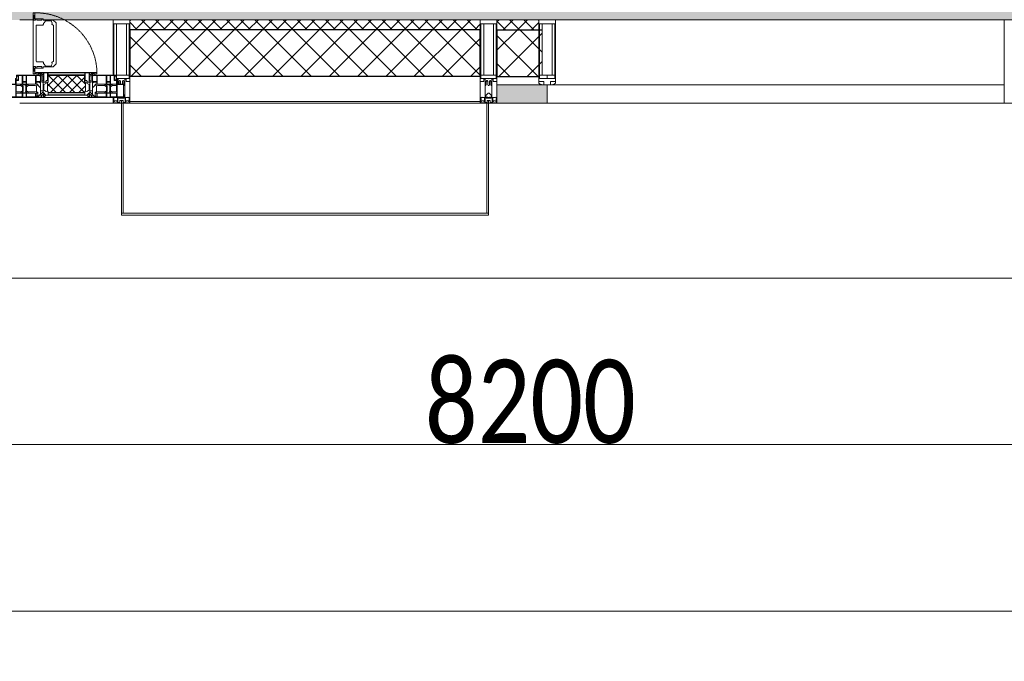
# Model space of a CAD drawing. Header units: millimetres. Extents: x -531352 to 178656, y -69521 to 326874.
# Tile 116 of 256: x -160933 to -157983, y 283464 to 285387. Entities that reach past the tile are written whole.
import ezdxf

# ---------------------------------------------------------------- set-up
doc = ezdxf.new("R2010")
doc.units = ezdxf.units.MM
doc.linetypes.add('-D1-02х01', pattern=[3, 2, -1])
doc.layers.get('Defpoints').update_dxf_attribs({"color": 31})
for name, color, linetype, lineweight in [('_0', 7, 'Continuous', 13), ('A-ANNO-DIMS', 8, 'Continuous', 5), ('A-COLS', 7, 'Continuous', 5), ('A-DETL-GENF', 7, 'Continuous', 5), ('A-GLAZ', 7, 'Continuous', 5), ('A-GLAZ-CURT', 8, 'Continuous', 5), ('A-GLAZ-CWMG', 8, 'Continuous', 5), ('A-WALL', 7, 'Continuous', 5), ('A-WALL-FNSH', 8, 'Continuous', 5), ('I-WALL', 7, 'Continuous', 5), ('Ограждение', 7, 'Continuous', 5), ('Поручни', 7, 'Continuous', 5), ('Элементы узлов', 7, 'Continuous', 5)]:
    doc.layers.add(name, color=color, linetype=linetype, lineweight=lineweight)
doc.styles.add('Calibri Light', font='calibril.ttf', dxfattribs={"width": 0.8, "height": 250})
doc.dimstyles.new('2_5', dxfattribs={"dimscale": 304.8, "dimtxt": 294.337106, "dimasz": 0.492126, "dimexe": 0.492126, "dimexo": 0.492126, "dimgap": 0, "dimtad": 1, "dimdec": 0, "dimrnd": 5, "dimdsep": 46, "dimtxsty": 'Calibri Light', "dimblk1": 'OBLIQUE', "dimblk2": 'OBLIQUE', "dimsah": 1, "dimcen": 0.09, "dimdle": 0.492126, "dimazin": 0, "dimtfac": 1, "dimtdec": 4, "dimtix": 1, "dimtmove": 0, "dimatfit": 3, "dimfxl": 1, "dimtvp": 1, "dimtolj": 1, "dimtzin": 0, "dimlwd": 5, "dimlwe": 5, "dimarcsym": 2})
pattern_1 = [(45, (0, 0), (-21.213203, 21.213203), []), (135, (0, 0), (-21.213203, -21.213203), [])]
pattern_2 = [(45, (0, 0), (-42.42641, 42.42641), []), (135, (0, 0), (-42.42641, -42.42641), [])]

# ---------------------------------------------------------------- blocks, each defined once
blk = doc.blocks.new('A_PAN_Створка - 383мм-V33-50_AS_M_L23')
at = {"layer": 'A-GLAZ-CURT'}
h = blk.add_hatch(dxfattribs=at)
h.set_pattern_fill('FP_34', color=256, style=0, pattern_type=2)
h.set_pattern_definition([(225, (31460, -750), (14.142136, -14.142136), []), (315, (31460, -750), (14.142136, 14.142136), [])])
h.paths.add_polyline_path([(-54.5, -31.8), (-54.9, -34.1), (-57.2, -36.4), (-57.2, -60.8), (-54.6, -63.4), (-53.6, -82.7), (54.6, -81.8), (54.6, -63.4), (57.2, -60.8), (57.2, -36.4), (54.9, -34.1), (54.5, -31.8)])
at = {"layer": 'A-DETL-GENF'}
for p, q in [((-70, -32.1), (-61.4, -23.5)), ((61.4, -23.5), (-61.4, -23.5)), ((-54.9, -25.8), (-53.9, -24.8)), ((-54.9, -29.5), (-54.9, -25.8)), ((-53.9, -24.8), (53.9, -24.8)), ((54.9, -25.8), (53.9, -24.8)), ((54.9, -29.5), (54.9, -25.8)), ((70, -32.1), (61.4, -23.5)), ((-70, -62.5), (-70, -32.1)), ((-67.8, -38.3), (-65.7, -37.4)), ((-67.8, -55.7), (-67.8, -38.3)), ((-66, -56.5), (-67.8, -55.7)), ((-66, -56.5), (-62, -59.1)), ((-65.7, -37.4), (-60.8, -34.7)), ((-60.8, -34.7), (-57.3, -35.9)), ((-55.2, -33.8), (-57.3, -35.9)), ((-54.9, -34.1), (-57.2, -36.4)), ((-57.2, -36.4), (-57.2, -60.8)), ((-55.2, -33.8), (-54.8, -31.5)), ((-53.9, -30.5), (-54.9, -29.5)), ((-54.5, -31.8), (-54.9, -34.1)), ((0, -31.5), (-54.8, -31.5)), ((54.5, -31.8), (-54.5, -31.8)), ((53.9, -30.5), (-53.9, -30.5)), ((0, -31.5), (54.8, -31.5)), ((53.9, -30.5), (54.9, -29.5)), ((54.9, -34.1), (54.5, -31.8)), ((55.2, -33.8), (54.8, -31.5)), ((57.2, -36.4), (54.9, -34.1)), ((55.2, -33.8), (57.3, -35.9)), ((57.2, -60.8), (57.2, -36.4)), ((60.8, -34.7), (57.3, -35.9)), ((65.7, -37.4), (60.8, -34.7)), ((66, -56.5), (62, -59.1)), ((67.8, -38.3), (65.7, -37.4)), ((66, -56.5), (67.8, -55.7)), ((67.8, -55.7), (67.8, -38.3)), ((70, -62.5), (70, -32.1)), ((-91.5, -87.5), (-73.9, -87.5)), ((-91.5, -92), (-91.5, -87.5)), ((-83.4, -90.3), (-83.4, -87.5)), ((-73.9, -62.5), (-70, -62.5)), ((-73.9, -87.5), (-73.9, -62.5)), ((-69.4, -66.5), (-73.9, -66.5)), ((-73.9, -81.5), (-69.4, -81.5)), ((-69.4, -85.5), (-73.9, -85.5)), ((-69.4, -81.5), (-69.4, -66.5)), ((-69.4, -90.3), (-69.4, -85.5)), ((-61.7, -62.5), (-67.9, -62.5)), ((-67.9, -62.5), (-67.9, -89.3)), ((-62, -59.1), (-60.7, -61)), ((-61.7, -64.9), (-61.7, -62.5)), ((-60.1, -67.7), (-61.7, -64.9)), ((-60.7, -61), (-57.4, -61)), ((-56.4, -67.7), (-60.1, -67.7)), ((-57.4, -61), (-54.9, -63.5)), ((-57.2, -60.8), (-54.6, -63.4)), ((-56.4, -89.4), (-56.4, -67.7)), ((-54.9, -63.5), (-54.9, -81.9)), ((-54.9, -81.9), (-53.8, -83)), ((-54.9, -85.6), (-53.9, -84.6)), ((-54.9, -89.3), (-54.9, -85.6)), ((-54.6, -63.4), (-54.6, -81.8)), ((-54.6, -81.8), (-53.6, -82.7)), ((-53.9, -84.6), (53.9, -84.6)), ((53.8, -83), (-53.8, -83)), ((-53.6, -82.7), (53.6, -82.7)), ((53.6, -82.7), (54.6, -81.8)), ((54.9, -81.9), (53.8, -83)), ((54.9, -85.6), (53.9, -84.6)), ((54.6, -63.4), (57.2, -60.8)), ((54.6, -81.8), (54.6, -63.4)), ((57.4, -61), (54.9, -63.5)), ((54.9, -63.5), (54.9, -81.9)), ((54.9, -89.3), (54.9, -85.6)), ((56.4, -67.7), (60.1, -67.7)), ((56.4, -89.4), (56.4, -67.7)), ((60.7, -61), (57.4, -61)), ((60.1, -67.7), (61.7, -64.9)), ((62, -59.1), (60.7, -61)), ((61.7, -62.5), (67.9, -62.5)), ((61.7, -64.9), (61.7, -62.5)), ((67.9, -62.5), (67.9, -89.3)), ((69.4, -66.5), (73.9, -66.5)), ((69.4, -81.5), (69.4, -66.5)), ((73.9, -81.5), (69.4, -81.5)), ((69.4, -85.5), (73.9, -85.5)), ((69.4, -90.3), (69.4, -85.5)), ((73.9, -62.5), (70, -62.5)), ((73.9, -87.5), (73.9, -62.5)), ((91.5, -87.5), (73.9, -87.5)), ((83.4, -90.3), (83.4, -87.5)), ((91.5, -92), (91.5, -87.5)), ((-91.5, -92), (91.5, -92)), ((-83.4, -90.3), (-69.4, -90.3)), ((-67.9, -89.3), (-66.9, -90.3)), ((-66.9, -90.3), (-57.4, -90.3)), ((-57.4, -90.3), (-56.4, -89.4)), ((-53.9, -90.3), (-54.9, -89.3)), ((53.9, -90.3), (-53.9, -90.3)), ((53.9, -90.3), (54.9, -89.3)), ((57.4, -90.3), (56.4, -89.4)), ((66.9, -90.3), (57.4, -90.3)), ((67.9, -89.3), (66.9, -90.3)), ((83.4, -90.3), (69.4, -90.3))]:
    blk.add_line(p, q, dxfattribs=at)
at = {"layer": 'A-DETL-GENF', "color": 9, "true_color": 0xc8c8c8}
for p, q in [((95.1, -87.5), (95.1, -105.1)), ((99.6, -87.5), (95.1, -87.5)), ((99.6, -270.5), (99.6, -87.5)), ((39.7, -109), (31.1, -117.6)), ((31.1, -117.6), (31.1, -240.4)), ((70.1, -109), (39.7, -109)), ((45, -113.3), (42.3, -118.2)), ((45.9, -111.2), (45, -113.3)), ((63.3, -111.2), (45.9, -111.2)), ((64.1, -113), (63.3, -111.2)), ((64.1, -113), (66.7, -117)), ((66.7, -117), (68.6, -118.3)), ((70.1, -105.1), (70.1, -109)), ((95.1, -105.1), (70.1, -105.1)), ((74.1, -109.6), (74.1, -105.1)), ((89.1, -109.6), (74.1, -109.6)), ((89.1, -105.1), (89.1, -109.6)), ((93.1, -109.6), (93.1, -105.1)), ((97.9, -109.6), (93.1, -109.6)), ((97.9, -95.6), (95.1, -95.6)), ((97.9, -95.6), (97.9, -109.6)), ((41.4, -123.8), (39.1, -124.2)), ((39.1, -179), (39.1, -124.2)), ((41.4, -123.8), (43.5, -121.7)), ((42.3, -118.2), (43.5, -121.7)), ((68.6, -118.3), (68.6, -121.6)), ((68.6, -121.6), (71.1, -124.1)), ((71.1, -124.1), (89.5, -124.1)), ((89.5, -124.1), (90.6, -125.2)), ((90.6, -125.2), (90.6, -232.8)), ((39.1, -179), (39.1, -233.8)), ((41.4, -234.2), (39.1, -233.8)), ((41.4, -234.2), (43.5, -236.3)), ((68.6, -236.4), (71.1, -233.9)), ((71.1, -233.9), (89.5, -233.9)), ((89.5, -233.9), (90.6, -232.8)), ((39.7, -249), (31.1, -240.4)), ((70.1, -249), (39.7, -249)), ((42.3, -239.8), (43.5, -236.3)), ((45, -244.7), (42.3, -239.8)), ((45.9, -246.8), (45, -244.7)), ((63.3, -246.8), (45.9, -246.8)), ((64.1, -245), (63.3, -246.8)), ((64.1, -245), (66.7, -241)), ((66.7, -241), (68.6, -239.7)), ((68.6, -239.7), (68.6, -236.4)), ((70.1, -252.9), (70.1, -249)), ((95.1, -252.9), (70.1, -252.9)), ((74.1, -248.4), (74.1, -252.9)), ((89.1, -248.4), (74.1, -248.4)), ((89.1, -252.9), (89.1, -248.4)), ((93.1, -248.4), (93.1, -252.9)), ((97.9, -248.4), (93.1, -248.4)), ((95.1, -270.5), (95.1, -252.9)), ((97.9, -262.4), (95.1, -262.4)), ((97.9, -262.4), (97.9, -248.4)), ((99.6, -270.5), (95.1, -270.5))]:
    blk.add_line(p, q, dxfattribs=at)
at = {"layer": 'A-GLAZ'}
for p, q in [((-67.9, -17), (-171, -17)), ((-171, -17), (-171, -57)), ((-171, -18.5), (-153.5, -18.5)), ((-153.5, -18.5), (-152, -20)), ((-152, -20), (-152, -73.5)), ((-150.5, -17), (-150.5, -29.4)), ((-132.4, -18.6), (-150.5, -18.6)), ((-150.5, -29.4), (-132.4, -29.4)), ((-132.4, -29.4), (-132.4, -18.6)), ((-131, -18.2), (-131, -29.5)), ((-120.8, -18.2), (-131, -18.2)), ((-131, -29.5), (-120.8, -29.5)), ((-120.8, -18.2), (-120.8, -29.5)), ((-119.3, -18.6), (-92.5, -18.6)), ((-119.3, -29.4), (-119.3, -18.6)), ((-92.5, -29.4), (-119.3, -29.4)), ((-92.5, -18.6), (-92.5, -29.4)), ((-90.8, -18.5), (-90.8, -29.4)), ((-87.3, -18.5), (-90.8, -18.5)), ((-90.8, -29.4), (-85.9, -29.4)), ((-87.3, -20.4), (-87.3, -18.5)), ((-87.3, -20.4), (-87.3, -21.9)), ((-84.8, -20.4), (-87.3, -20.4)), ((-87.3, -21.9), (-85.9, -21.9)), ((-85.9, -18.2), (-85.9, -20.4)), ((-75.9, -18.2), (-85.9, -18.2)), ((-85.9, -21.9), (-85.9, -29.4)), ((-85.9, -29.4), (-85.9, -32.5)), ((-83.4, -20.4), (-84.8, -20.4)), ((-70, -33.8), (-83.4, -20.4)), ((-78, -84), (-78, -23.5)), ((-78, -23.5), (-67.9, -23.5)), ((-75.9, -21.5), (-75.9, -18.2)), ((-75.9, -21.5), (-75.9, -23.5)), ((-74.9, -21.5), (-75.9, -21.5)), ((-75.9, -23.5), (-73, -23.5)), ((-74.9, -17.9), (-74.9, -21.5)), ((-68.9, -17.9), (-74.9, -17.9)), ((-67.2, -29.3), (-73, -23.5)), ((-61.4, -23.5), (-70, -32.1)), ((-68.9, -21.5), (-68.9, -17.9)), ((-67.9, -21.5), (-68.9, -21.5)), ((67.9, -17), (-67.9, -17)), ((-61.4, -23.5), (-67.9, -17)), ((-67.9, -17), (-67.9, -23.5)), ((-67.9, -17), (67.9, -17)), ((-67.9, -21.5), (-67.9, -23.5)), ((-67.9, -23.5), (-64.6, -26.8)), ((-67.9, -23.5), (-64.6, -26.8)), ((-64.6, -26.8), (-67.2, -29.3)), ((-64.6, -26.8), (-61.4, -23.5)), ((61.4, -23.5), (-61.4, -23.5)), ((67.9, -17), (61.4, -23.5)), ((70, -32.1), (61.4, -23.5)), ((61.4, -23.5), (64.6, -26.8)), ((67.9, -23.5), (64.6, -26.8)), ((64.6, -26.8), (67.9, -23.5)), ((64.6, -26.8), (67.2, -29.3)), ((67.2, -29.3), (73, -23.5)), ((67.9, -23.5), (67.9, -17)), ((171, -17), (67.9, -17)), ((67.9, -21.5), (67.9, -23.5)), ((67.9, -21.5), (68.9, -21.5)), ((67.9, -23.5), (78, -23.5)), ((68.9, -17.9), (74.9, -17.9)), ((68.9, -21.5), (68.9, -17.9)), ((70, -33.8), (83.4, -20.4)), ((75.9, -23.5), (73, -23.5)), ((74.9, -17.9), (74.9, -21.5)), ((74.9, -21.5), (75.9, -21.5)), ((75.9, -18.2), (85.9, -18.2)), ((75.9, -21.5), (75.9, -18.2)), ((75.9, -21.5), (75.9, -23.5)), ((78, -23.5), (78, -84)), ((83.4, -20.4), (84.8, -20.4)), ((84.8, -20.4), (87.3, -20.4)), ((85.9, -18.2), (85.9, -20.4)), ((85.9, -21.9), (85.9, -29.4)), ((87.3, -21.9), (85.9, -21.9)), ((85.9, -29.4), (85.9, -32.5)), ((90.8, -29.4), (85.9, -29.4)), ((87.3, -18.5), (90.8, -18.5)), ((87.3, -20.4), (87.3, -18.5)), ((87.3, -20.4), (87.3, -21.9)), ((90.8, -18.5), (90.8, -29.4)), ((92.5, -18.6), (92.5, -29.4)), ((119.3, -18.6), (92.5, -18.6)), ((92.5, -29.4), (119.3, -29.4)), ((119.3, -29.4), (119.3, -18.6)), ((120.8, -18.2), (120.8, -29.5)), ((120.8, -18.2), (131, -18.2)), ((131, -29.5), (120.8, -29.5)), ((131, -18.2), (131, -29.5)), ((132.4, -18.6), (150.5, -18.6)), ((132.4, -29.4), (132.4, -18.6)), ((150.5, -29.4), (132.4, -29.4)), ((150.5, -17), (150.5, -29.4)), ((153.5, -18.5), (152, -20)), ((152, -20), (152, -73.5)), ((171, -18.5), (153.5, -18.5)), ((171, -57), (171, -17)), ((-171, -55.5), (-152, -55.5)), ((-171, -57), (-156, -57)), ((-150.5, -33.6), (-150.5, -68)), ((-136.3, -33.6), (-150.5, -33.6)), ((-136.4, -52.4), (-150.5, -52.4)), ((-150.5, -56.6), (-132.4, -56.6)), ((-137.2, -31), (-135.8, -35)), ((-132.5, -31), (-137.2, -31)), ((-137.2, -54.8), (-135.8, -50.8)), ((-132.5, -54.8), (-137.2, -54.8)), ((-132.1, -36.8), (-135.8, -35)), ((-132.1, -49), (-135.8, -50.8)), ((-132.5, -31.9), (-133.4, -33.7)), ((-133.4, -33.7), (-130.1, -35.3)), ((-133.4, -52), (-130.1, -50.4)), ((-132.5, -53.8), (-133.4, -52)), ((-132.5, -31.9), (-132.5, -31)), ((-132.5, -53.8), (-132.5, -54.8)), ((-132.4, -56.6), (-132.4, -82.5)), ((-132.1, -49), (-132.1, -36.8)), ((-131, -30.9), (-131, -33)), ((-120.8, -30.9), (-131, -30.9)), ((-129.4, -34.6), (-131, -33)), ((-129.4, -51.1), (-131, -52.7)), ((-131, -55.1), (-131, -52.7)), ((-120.8, -55.1), (-131, -55.1)), ((-131, -56.5), (-131, -62.6)), ((-131, -56.5), (-120.8, -56.5)), ((-130.1, -35.3), (-129.4, -34.6)), ((-130.1, -35.3), (-130.1, -50.4)), ((-130.1, -50.4), (-129.4, -51.1)), ((-122.4, -34.6), (-120.8, -33)), ((-121.7, -35.3), (-122.4, -34.6)), ((-121.7, -50.4), (-122.4, -51.1)), ((-122.4, -51.1), (-120.8, -52.7)), ((-118.4, -33.7), (-121.7, -35.3)), ((-121.7, -35.3), (-121.7, -50.4)), ((-118.4, -52), (-121.7, -50.4)), ((-120.8, -30.9), (-120.8, -33)), ((-120.8, -55.1), (-120.8, -52.7)), ((-120.8, -56.5), (-120.8, -62.6)), ((-119.7, -36.8), (-115.9, -35)), ((-119.7, -49), (-119.7, -36.8)), ((-119.7, -49), (-115.9, -50.8)), ((-119.3, -31), (-114.6, -31)), ((-119.3, -31.9), (-119.3, -31)), ((-119.3, -31.9), (-118.4, -33.7)), ((-119.3, -53.8), (-118.4, -52)), ((-119.3, -53.8), (-119.3, -54.8)), ((-119.3, -54.8), (-114.6, -54.8)), ((-119.3, -56.6), (-119.3, -82.5)), ((-92.5, -56.6), (-119.3, -56.6)), ((-114.6, -31), (-115.9, -35)), ((-114.6, -54.8), (-115.9, -50.8)), ((-94.1, -33.5), (-115.4, -33.5)), ((-94.1, -52.5), (-115.3, -52.5)), ((-89.9, -35.1), (-94.1, -33.5)), ((-89.9, -50.9), (-94.1, -52.5)), ((-92.5, -56.6), (-92.5, -82.5)), ((-90.8, -56.6), (-85.9, -56.6)), ((-90.8, -62.7), (-90.8, -56.6)), ((-89.9, -32.5), (-89.9, -35.1)), ((-85.9, -32.5), (-89.9, -32.5)), ((-89.9, -35.1), (-89.9, -50.9)), ((-89.9, -52.2), (-89.9, -50.9)), ((-89.9, -52.2), (-88.6, -53.5)), ((-85.9, -53.5), (-88.6, -53.5)), ((-85.9, -53.5), (-78, -45.6)), ((-85.9, -56.6), (-85.9, -53.5)), ((-78, -36.8), (-70, -36.8)), ((-78, -45.6), (-78, -36.8)), ((-70, -32.1), (-70, -62.5)), ((-70, -36.8), (-70, -33.8)), ((70, -62.5), (70, -32.1)), ((70, -36.8), (70, -33.8)), ((78, -36.8), (70, -36.8)), ((78, -45.6), (78, -36.8)), ((85.9, -53.5), (78, -45.6)), ((85.9, -32.5), (89.9, -32.5)), ((85.9, -53.5), (88.6, -53.5)), ((85.9, -56.6), (85.9, -53.5)), ((90.8, -56.6), (85.9, -56.6)), ((89.9, -52.2), (88.6, -53.5)), ((89.9, -32.5), (89.9, -35.1)), ((89.9, -35.1), (94.1, -33.5)), ((89.9, -35.1), (89.9, -50.9)), ((89.9, -50.9), (94.1, -52.5)), ((89.9, -52.2), (89.9, -50.9)), ((90.8, -62.7), (90.8, -56.6)), ((92.5, -56.6), (119.3, -56.6)), ((92.5, -56.6), (92.5, -82.5)), ((94.1, -33.5), (115.4, -33.5)), ((94.1, -52.5), (115.3, -52.5)), ((114.6, -31), (115.9, -35)), ((119.3, -31), (114.6, -31)), ((114.6, -54.8), (115.9, -50.8)), ((119.3, -54.8), (114.6, -54.8)), ((119.7, -36.8), (115.9, -35)), ((119.7, -49), (115.9, -50.8)), ((119.3, -31.9), (118.4, -33.7)), ((118.4, -33.7), (121.7, -35.3)), ((118.4, -52), (121.7, -50.4)), ((119.3, -53.8), (118.4, -52)), ((119.3, -31.9), (119.3, -31)), ((119.3, -53.8), (119.3, -54.8)), ((119.3, -56.6), (119.3, -82.5)), ((119.7, -49), (119.7, -36.8)), ((120.8, -30.9), (120.8, -33)), ((120.8, -30.9), (131, -30.9)), ((122.4, -34.6), (120.8, -33)), ((122.4, -51.1), (120.8, -52.7)), ((120.8, -55.1), (120.8, -52.7)), ((120.8, -55.1), (131, -55.1)), ((120.8, -56.5), (120.8, -62.6)), ((131, -56.5), (120.8, -56.5)), ((121.7, -35.3), (122.4, -34.6)), ((121.7, -35.3), (121.7, -50.4)), ((121.7, -50.4), (122.4, -51.1)), ((129.4, -34.6), (131, -33)), ((130.1, -35.3), (129.4, -34.6)), ((130.1, -50.4), (129.4, -51.1)), ((129.4, -51.1), (131, -52.7)), ((133.4, -33.7), (130.1, -35.3)), ((130.1, -35.3), (130.1, -50.4)), ((133.4, -52), (130.1, -50.4)), ((131, -30.9), (131, -33)), ((131, -55.1), (131, -52.7)), ((131, -56.5), (131, -62.6)), ((132.1, -36.8), (135.8, -35)), ((132.1, -49), (132.1, -36.8)), ((132.1, -49), (135.8, -50.8)), ((150.5, -56.6), (132.4, -56.6)), ((132.4, -56.6), (132.4, -82.5)), ((132.5, -31), (137.2, -31)), ((132.5, -31.9), (132.5, -31)), ((132.5, -31.9), (133.4, -33.7)), ((132.5, -53.8), (133.4, -52)), ((132.5, -53.8), (132.5, -54.8)), ((132.5, -54.8), (137.2, -54.8)), ((137.2, -31), (135.8, -35)), ((137.2, -54.8), (135.8, -50.8)), ((136.3, -33.6), (150.5, -33.6)), ((136.4, -52.4), (150.5, -52.4)), ((150.5, -33.6), (150.5, -68)), ((171, -55.5), (152, -55.5)), ((156, -57), (171, -57)), ((-153, -60), (-153, -73.5)), ((-153, -73.5), (-150, -73.5)), ((-150.5, -68), (-143.5, -68)), ((-150.5, -69.5), (-150.5, -73.5)), ((-145, -69.5), (-150.5, -69.5)), ((-150, -73.5), (-150, -84)), ((-150, -84), (-78, -84)), ((-148.5, -81), (-148.5, -82.5)), ((-143.5, -81), (-148.5, -81)), ((-148.5, -82.5), (-132.4, -82.5)), ((-145, -69.5), (-145, -79.5)), ((-143.5, -68), (-143.5, -81)), ((-120.8, -62.6), (-131, -62.6)), ((-131, -64.6), (-120.8, -64.6)), ((-131, -82.5), (-131, -64.6)), ((-131, -82.5), (-120.8, -82.5)), ((-120.8, -82.5), (-120.8, -64.6)), ((-119.3, -82.5), (-92.5, -82.5)), ((-73.9, -87.5), (-91.5, -87.5)), ((-91.5, -87.5), (-91.5, -92)), ((-80.4, -62.7), (-90.8, -62.7)), ((-90.8, -64.6), (-90.8, -82.5)), ((-80.1, -64.6), (-90.8, -64.6)), ((-90.8, -82.5), (-79.5, -82.5)), ((-78, -84), (-85, -84)), ((-85, -84), (-85, -87.5)), ((-85, -87.5), (-78, -87.5)), ((-80.4, -61.1), (-80.4, -62.7)), ((-78, -61.1), (-80.4, -61.1)), ((-80.1, -66.1), (-80.1, -64.6)), ((-78, -66.1), (-80.1, -66.1)), ((-79.5, -80.6), (-78, -80.6)), ((-79.5, -82.5), (-79.5, -80.6)), ((-78, -66.1), (-78, -61.1)), ((-78, -87.5), (-78, -84)), ((-78, -84), (-73.9, -84)), ((-70, -62.5), (-73.9, -62.5)), ((-73.9, -62.5), (-73.9, -87.5)), ((73.9, -62.5), (70, -62.5)), ((73.9, -87.5), (73.9, -62.5)), ((73.9, -84), (78, -84)), ((91.5, -87.5), (73.9, -87.5)), ((78, -61.1), (80.4, -61.1)), ((78, -66.1), (78, -61.1)), ((78, -66.1), (80.1, -66.1)), ((79.5, -80.6), (78, -80.6)), ((78, -87.5), (78, -84)), ((78, -84), (85, -84)), ((78, -84), (150, -84)), ((85, -87.5), (78, -87.5)), ((79.5, -82.5), (79.5, -80.6)), ((90.8, -82.5), (79.5, -82.5)), ((80.1, -64.6), (90.8, -64.6)), ((80.1, -66.1), (80.1, -64.6)), ((80.4, -61.1), (80.4, -62.7)), ((80.4, -62.7), (90.8, -62.7)), ((85, -84), (85, -87.5)), ((90.8, -64.6), (90.8, -82.5)), ((91.5, -92), (91.5, -87.5)), ((119.3, -82.5), (92.5, -82.5)), ((120.8, -62.6), (131, -62.6)), ((120.8, -82.5), (120.8, -64.6)), ((131, -64.6), (120.8, -64.6)), ((131, -82.5), (120.8, -82.5)), ((131, -82.5), (131, -64.6)), ((148.5, -82.5), (132.4, -82.5)), ((143.5, -68), (143.5, -81)), ((150.5, -68), (143.5, -68)), ((143.5, -81), (148.5, -81)), ((145, -69.5), (150.5, -69.5)), ((145, -69.5), (145, -79.5)), ((148.5, -81), (148.5, -82.5)), ((150, -84), (150, -73.5)), ((150, -73.5), (153, -73.5)), ((150.5, -69.5), (150.5, -73.5)), ((153, -73.5), (153, -60)), ((-91.5, -92), (91.5, -92))]:
    blk.add_line(p, q, dxfattribs=at)
for centre, start, end in [((-156, -60), 0, 90), ((156, -60), 90, 180)]:
    blk.add_arc(centre, 3, start, end, dxfattribs=at)
at = {"layer": 'A-GLAZ', "linetype": '-D1-02х01'}
blk.add_arc((91.4, -87.5), 183, 181.4091, 271.1445, dxfattribs=at)
blk = doc.blocks.new('Rectangular Mullion - R_StandardFrame_50Wx250H-V3-50_AS_M_L23')
at = {"layer": 'A-GLAZ-CWMG'}
for p, q in [((37450, 7250), (37450, 7039.9)), ((37700, 7250), (37700, 6970)), ((37450, 7010.4), (37450, 6970))]:
    blk.add_line(p, q, dxfattribs=at)
blk = doc.blocks.new('System Panel - A_PAN_Glass-5028120-50_AS_M_L23')
at = {"layer": 'A-GLAZ-CURT'}
for p, q in [((685, 0), (-685, 0)), ((-685, 0), (-685, -55)), ((685, -55), (685, 0)), ((-685, -55), (671, -55))]:
    blk.add_line(p, q, dxfattribs=at)
blk = doc.blocks.new('Rectangular Mullion - R_StandardFrame_50Wx250H-3342548-50_AS_M_L23')
at = {"layer": 'A-GLAZ-CWMG'}
blk.add_line((32925, -500), (34270, -500), dxfattribs=at)
blk = doc.blocks.new('Rectangular Mullion - R_StandardFrame_50Wx250H-3538113-50_AS_M_L23')
at = {"layer": 'A-GLAZ-CWMG', "lineweight": 9}
for p, q in [((-25, 84), (-25, 250)), ((-25, 250), (25, 250)), ((25, 250), (25, 0)), ((-25, 0), (-25, 17)), ((25, 0), (-25, 0))]:
    blk.add_line(p, q, dxfattribs=at)
blk = doc.blocks.new('Rectangular Mullion - 50Wx250H-2623690-50_AS_m_L23')
at = {"layer": 'Элементы узлов'}
for p, q in [((-25, 65.2), (-25, 250)), ((-25, 250), (0, 250)), ((-23, 237.3), (0, 237.3)), ((-23, 237.3), (-23, 73.6)), ((-14.9, 84), (-14.9, 237.3)), ((25, 250), (0, 250)), ((23, 237.3), (0, 237.3)), ((14.9, 84), (14.9, 237.3)), ((23, 237.3), (23, 73.6)), ((25, 65.2), (25, 250)), ((-14, 65.2), (-25, 65.2)), ((0, 84), (-23, 84)), ((-0.5, 73.6), (-23, 73.6)), ((-14, 71.3), (-14, 65.2)), ((-10, 71.3), (-14, 71.3)), ((-10, 53), (-10, 71.3)), ((-7, 65.2), (-5.9, 67.3)), ((-7, 65.2), (-7, 54.7)), ((-4.1, 67.3), (-5.9, 67.3)), ((-4.1, 67.3), (-2.9, 65.1)), ((-2.9, 65.1), (-2.9, 54.6)), ((0, 84), (23, 84)), ((0.5, 73.6), (23, 73.6)), ((4.1, 67.3), (2.9, 65.1)), ((2.9, 65.1), (2.9, 54.6)), ((4.1, 67.3), (5.9, 67.3)), ((7, 65.2), (5.9, 67.3)), ((7, 65.2), (7, 54.7)), ((10, 71.3), (14, 71.3)), ((10, 53), (10, 71.3)), ((14, 71.3), (14, 65.2)), ((14, 65.2), (25, 65.2)), ((-8.7, 53), (-10, 53)), ((-10, 53), (-10, 17)), ((-8.7, 53), (-7, 54.7)), ((-8.5, 23), (-1.5, 30)), ((-1.3, 53), (-2.9, 54.6)), ((-1.5, 30), (0, 30)), ((0, 53), (-1.3, 53)), ((0, 53), (1.3, 53)), ((1.5, 30), (0, 30)), ((1.3, 53), (2.9, 54.6)), ((8.5, 23), (1.5, 30)), ((8.7, 53), (7, 54.7)), ((8.7, 53), (10, 53)), ((10, 53), (10, 17)), ((-23.8, 14.6), (-25, 14.2)), ((-25, 0), (-25, 14.2)), ((-22.3, 17), (-23.8, 17)), ((-23.8, 17), (-23.8, 14.6)), ((-22.5, 10.6), (-23.8, 14.6)), ((-22.5, 10.6), (-23.7, 9.9)), ((-23.7, 1.3), (-23.7, 9.9)), ((-23.7, 1.3), (-11.8, 1.3)), ((-23.2, 10.2), (-22.5, 8)), ((-22.5, 8), (-22.5, 4.5)), ((-21.3, 4.5), (-22.5, 4.5)), ((-22.3, 17), (-22.3, 16)), ((-22.3, 16), (-21.3, 16)), ((-19, 17.6), (-21.3, 16)), ((-21.3, 4.5), (-21.3, 6.5)), ((-21.3, 6.5), (-14.2, 6.5)), ((-18.4, 16.6), (-19, 17.6)), ((-7.4, 16.6), (-18.4, 16.6)), ((-14.2, 6.5), (-14.2, 4.5)), ((-13.2, 4.5), (-14.2, 4.5)), ((-13.2, 4.5), (-12.2, 7.2)), ((-12.7, 7.6), (-11.3, 11.4)), ((-12.7, 7.6), (-11.8, 6.9)), ((-12.2, 9), (-12.2, 14.8)), ((-12.2, 14.8), (0, 14.8)), ((-11.8, 1.3), (-11.8, 6.9)), ((-10.5, 11.2), (-11.3, 11.4)), ((-10.5, 1.5), (-10.5, 11.2)), ((-4.8, 1.5), (-10.5, 1.5)), ((-10, 17), (-7.5, 17)), ((-8.5, 18.5), (-8.5, 23)), ((-7.5, 18.5), (-8.5, 18.5)), ((-7.5, 17), (-7.5, 18.5)), ((-7.4, 18), (-7.4, 16.6)), ((-2.6, 18), (-7.4, 18)), ((0, 8), (-4.8, 8)), ((-4.8, 1.5), (-4.8, 8)), ((-2.6, 18), (-2.6, 16.8)), ((-2.6, 16.8), (0, 16.8)), ((2.6, 16.8), (0, 16.8)), ((0, 14.8), (0, 16.8)), ((0, 14.8), (0, 16.8)), ((12.2, 14.8), (0, 14.8)), ((0, 0), (0, 8)), ((0, 8), (4.8, 8)), ((0, 0), (0, 8)), ((2.6, 18), (2.6, 16.8)), ((2.6, 18), (7.4, 18)), ((4.8, 1.5), (4.8, 8)), ((4.8, 1.5), (10.5, 1.5)), ((7.4, 18), (7.4, 16.6)), ((7.4, 16.6), (18.4, 16.6)), ((7.5, 18.5), (8.5, 18.5)), ((7.5, 17), (7.5, 18.5)), ((10, 17), (7.5, 17)), ((8.5, 18.5), (8.5, 23)), ((10.5, 11.2), (11.3, 11.4)), ((10.5, 1.5), (10.5, 11.2)), ((12.7, 7.6), (11.3, 11.4)), ((12.7, 7.6), (11.8, 6.9)), ((11.8, 1.3), (11.8, 6.9)), ((23.7, 1.3), (11.8, 1.3)), ((12.2, 9), (12.2, 14.8)), ((13.2, 4.5), (12.2, 7.2)), ((13.2, 4.5), (14.2, 4.5)), ((21.3, 6.5), (14.2, 6.5)), ((14.2, 6.5), (14.2, 4.5)), ((18.4, 16.6), (19, 17.6)), ((19, 17.6), (21.3, 16)), ((22.3, 16), (21.3, 16)), ((21.3, 4.5), (21.3, 6.5)), ((21.3, 4.5), (22.5, 4.5)), ((22.3, 17), (22.3, 16)), ((22.3, 17), (23.8, 17)), ((22.5, 10.6), (23.8, 14.6)), ((22.5, 10.6), (23.7, 9.9)), ((23.2, 10.2), (22.5, 8)), ((22.5, 8), (22.5, 4.5)), ((23.7, 1.3), (23.7, 9.9)), ((23.8, 17), (23.8, 14.6)), ((23.8, 14.6), (25, 14.2)), ((25, 0), (25, 14.2)), ((-25, 0), (0, 0)), ((25, 0), (0, 0))]:
    blk.add_line(p, q, dxfattribs=at)
for centre, start, end in [((-0.5, 73.1), 360, 90), ((0.5, 73.1), 90, 180)]:
    blk.add_arc(centre, 0.5, start, end, dxfattribs=at)
blk = doc.blocks.new('Rectangular Mullion - R_StandardFrame_50Wx250H-4058886-50_AS_M_L23')
at = {"layer": 'A-GLAZ-CWMG', "lineweight": 9}
for p, q in [((-50, 0), (-50, 250)), ((-50, 250), (0, 250)), ((0, 250), (0, 0)), ((0, 0), (-50, 0))]:
    blk.add_line(p, q, dxfattribs=at)
blk = doc.blocks.new('Rectangular Mullion - 50Wx250H-3038606-50_AS_M_L23')
at = {"layer": 'A-DETL-GENF'}
for p, q in [((0, 250), (-25, 250)), ((-25, 250), (-25, 237.3)), ((-25, 65.2), (-25, 250)), ((-25, 250), (0, 250)), ((-23, 237.3), (0, 237.3)), ((-23, 237.3), (0, 237.3)), ((-23, 237.3), (-23, 73.6)), ((0, 237.3), (-14.9, 237.3)), ((-14.9, 237.3), (-14.9, 84)), ((-14.9, 84), (-14.9, 237.3)), ((25, 250), (0, 250)), ((25, 250), (0, 250)), ((14.9, 237.3), (0, 237.3)), ((0, 237.3), (23, 237.3)), ((23, 237.3), (0, 237.3)), ((14.9, 84), (14.9, 237.3)), ((14.9, 84), (14.9, 237.3)), ((23, 237.3), (23, 73.6)), ((25, 237.3), (25, 250)), ((25, 65.2), (25, 250)), ((-25, 73.6), (-25, 65.2)), ((-25, 65.2), (-25, 60.2)), ((-10, 65.2), (-25, 65.2)), ((-25, 65.2), (-25, 60.2)), ((-25, 65.2), (-10, 65.2)), ((-10, 65.2), (-25, 65.2)), ((0, 84), (-23, 84)), ((-23, 84), (-23, 73.6)), ((0, 84), (-23, 84)), ((-23, 73.6), (0, 73.6)), ((0, 73.6), (-23, 73.6)), ((-0.5, 73.6), (-23, 73.6)), ((-14.9, 84), (0, 84)), ((-10, 55), (-10, 65.2)), ((-10, 65.2), (-10, 55)), ((-10, 55), (-10, 65.2)), ((0, 84), (14.9, 84)), ((23, 84), (0, 84)), ((0, 84), (0, 73.6)), ((0, 84), (23, 84)), ((0, 73.6), (0, 84)), ((0, 73.6), (23, 73.6)), ((23, 73.6), (0, 73.6)), ((0.5, 73.6), (23, 73.6)), ((10, 65.2), (10, 55)), ((25, 65.2), (10, 65.2)), ((10, 55), (10, 65.2)), ((10, 65.2), (25, 65.2)), ((10, 65.2), (25, 65.2)), ((10, 55), (10, 65.2)), ((23, 73.6), (23, 84)), ((25, 65.2), (25, 73.6)), ((25, 65.2), (25, 60.2)), ((25, 60.2), (25, 65.2)), ((-10, 55), (-14, 55)), ((-14, 55), (-10, 55)), ((-10, 55), (0, 55)), ((0, 55), (-10, 55)), ((0, 55), (10, 55)), ((0, 55), (10, 55)), ((10, 55), (14, 55)), ((10, 55), (14, 55))]:
    blk.add_line(p, q, dxfattribs=at)
for centre, start, end in [((-14, 69.1), 218.9723, 270), ((-14, 69.1), 218.9723, 270), ((-14, 69.1), 218.9723, 270), ((14, 69.1), 270, 321.0277), ((14, 69.1), 270, 321.0277), ((14, 69.1), 270, 321.0277)]:
    blk.add_arc(centre, 14.1, start, end, dxfattribs=at)
blk = doc.blocks.new('Rectangular Mullion - R_InvisibleFrame_50Wx250H-4214158-50_AS_M_L23')
at = {"layer": 'A-GLAZ-CWMG', "lineweight": 9}
for p, q in [((-25, 73.6), (-25, 237.3)), ((25, 237.3), (25, 73.6))]:
    blk.add_line(p, q, dxfattribs=at)
blk = doc.blocks.new('Rectangular Mullion - 50Wx250H-V4-50_AS_M_L23')
at = {"layer": 'A-DETL-GENF'}
for p, q in [((-25, 65.2), (-25, 250)), ((-25, 250), (0, 250)), ((-23, 237.3), (0, 237.3)), ((-23, 237.3), (-23, 73.6)), ((-14.9, 84), (-14.9, 237.3)), ((25, 250), (0, 250)), ((23, 237.3), (0, 237.3)), ((14.9, 84), (14.9, 237.3)), ((23, 237.3), (23, 84)), ((25, 84), (25, 250)), ((-14, 65.2), (-25, 65.2)), ((0, 84), (-23, 84)), ((-0.5, 73.6), (-23, 73.6)), ((-14, 71.3), (-14, 65.2)), ((-10, 71.3), (-14, 71.3)), ((-10, 53), (-10, 71.3)), ((-7, 65.2), (-5.9, 67.3)), ((-7, 65.2), (-7, 54.7)), ((-4.1, 67.3), (-5.9, 67.3)), ((-4.1, 67.3), (-2.9, 65.1)), ((-2.9, 65.1), (-2.9, 57)), ((0, 84), (15, 84)), ((0.5, 73.6), (15, 73.6)), ((4.1, 67.3), (2.9, 65.1)), ((2.9, 65.1), (2.9, 57)), ((4.1, 67.3), (5.9, 67.3)), ((7, 65.2), (5.9, 67.3)), ((7, 65.2), (7, 57)), ((10, 71.3), (12, 71.3)), ((10, 57.4), (10, 71.3)), ((-8.7, 53), (-10, 53)), ((-10, 53), (-10, 17)), ((-8.7, 53), (-7, 54.7)), ((-23.8, 14.6), (-25, 14.2)), ((-25, 0), (-25, 14.2)), ((-22.3, 17), (-23.8, 17)), ((-23.8, 17), (-23.8, 14.6)), ((-22.5, 10.6), (-23.8, 14.6)), ((-22.5, 10.6), (-23.7, 9.9)), ((-23.7, 1.3), (-23.7, 9.9)), ((-23.7, 1.3), (-11.8, 1.3)), ((-23.2, 10.2), (-22.5, 8)), ((-22.5, 8), (-22.5, 4.5)), ((-21.3, 4.5), (-22.5, 4.5)), ((-22.3, 17), (-22.3, 16)), ((-22.3, 16), (-21.3, 16)), ((-19, 17.6), (-21.3, 16)), ((-21.3, 4.5), (-21.3, 6.5)), ((-21.3, 6.5), (-14.2, 6.5)), ((-18.4, 16.6), (-19, 17.6)), ((-7.4, 16.6), (-18.4, 16.6)), ((-14.2, 6.5), (-14.2, 4.5)), ((-13.2, 4.5), (-14.2, 4.5)), ((-13.2, 4.5), (-12.2, 7.2)), ((-12.7, 7.6), (-11.3, 11.4)), ((-12.7, 7.6), (-11.8, 6.9)), ((-12.2, 9), (-12.2, 14.8)), ((-12.2, 14.8), (0, 14.8)), ((-11.8, 1.3), (-11.8, 6.9)), ((-10.5, 11.2), (-11.3, 11.4)), ((-10.5, 1.5), (-10.5, 11.2)), ((-4.8, 1.5), (-10.5, 1.5)), ((-10, 17), (-7.5, 17)), ((-8.5, 23), (-6, 25.5)), ((-8.5, 18.5), (-8.5, 23)), ((-7.5, 18.5), (-8.5, 18.5)), ((-7.5, 17), (-7.5, 18.5)), ((-7.4, 18), (-7.4, 16.6)), ((-6, 18), (-7.4, 18)), ((0, 8), (-4.8, 8)), ((-4.8, 1.5), (-4.8, 8)), ((-2.6, 16.8), (0, 16.8)), ((2.6, 16.8), (0, 16.8)), ((0, 14.8), (0, 16.8)), ((0, 14.8), (0, 16.8)), ((12.2, 14.8), (0, 14.8)), ((0, 0), (0, 8)), ((0, 8), (4.8, 8)), ((0, 0), (0, 8)), ((4.8, 1.5), (4.8, 8)), ((4.8, 1.5), (10.5, 1.5)), ((7.4, 16.6), (18.4, 16.6)), ((10.5, 11.2), (11.3, 11.4)), ((10.5, 1.5), (10.5, 11.2)), ((12.7, 7.6), (11.3, 11.4)), ((12.7, 7.6), (11.8, 6.9)), ((11.8, 1.3), (11.8, 6.9)), ((23.7, 1.3), (11.8, 1.3)), ((12.2, 9), (12.2, 14.8)), ((13.2, 4.5), (12.2, 7.2)), ((13.2, 4.5), (14.2, 4.5)), ((21.3, 6.5), (14.2, 6.5)), ((14.2, 6.5), (14.2, 4.5)), ((19.9, 17), (21.3, 16)), ((22.3, 16), (21.3, 16)), ((21.3, 4.5), (21.3, 6.5)), ((21.3, 4.5), (22.5, 4.5)), ((22.3, 17), (22.3, 16)), ((22.5, 10.6), (23.8, 14.6)), ((22.5, 10.6), (23.7, 9.9)), ((23.2, 10.2), (22.5, 8)), ((22.5, 8), (22.5, 4.5)), ((23.7, 1.3), (23.7, 9.9)), ((23.8, 17), (23.8, 14.6)), ((23.8, 14.6), (25, 14.2)), ((25, 0), (25, 14.2)), ((-25, 0), (0, 0)), ((25, 0), (0, 0))]:
    blk.add_line(p, q, dxfattribs=at)
for centre, start, end in [((-0.5, 73.1), 360, 90), ((0.5, 73.1), 90, 180)]:
    blk.add_arc(centre, 0.5, start, end, dxfattribs=at)
blk = doc.blocks.new('Rectangular Mullion - R_StandardFrame_50Wx250H-4053641-50_AS_M_L23')
at = {"layer": 'A-GLAZ-CWMG', "lineweight": 9}
for p, q in [((0, 250), (-50, 250)), ((-50, 250), (-50, 84)), ((0, 0), (0, 250)), ((-50, 17), (-50, 0)), ((-50, 0), (0, 0))]:
    blk.add_line(p, q, dxfattribs=at)
blk = doc.blocks.new('Ограждение - Ограждение-4622301-50_AS_M_L23')
at = {"layer": 'Поручни'}
blk.add_line((19705, -1325), (38275, -1325), dxfattribs=at)
blk = doc.blocks.new('RST_AR_KMN_R22_B3_FCD_rvt-1-50_AS_M_L23')
at = {"layer": 'A-WALL'}
h = blk.add_hatch(dxfattribs=at)
h.set_pattern_fill('FP_6', color=256, style=0, pattern_type=2)
h.set_pattern_definition(pattern_1)
h.paths.add_polyline_path([(32643.3, -530), (32700, -530), (32700, -500), (31650, -500), (31650, -530), (32353.9, -530)])
h = blk.add_hatch(dxfattribs=at)
h.set_pattern_fill('FP_6', color=256, style=0, pattern_type=2)
h.set_pattern_definition(pattern_1)
h.paths.add_polyline_path([(32875, -530), (32885.1, -530), (32885.1, -512.7), (32875, -512.7), (32875, -500), (32750, -500), (32750, -530)])
h = blk.add_hatch(dxfattribs=at)
h.set_pattern_fill('FP_7', color=256, style=0, pattern_type=2)
h.set_pattern_definition(pattern_2)
h.paths.add_polyline_path([(31775.2, -670), (32700, -670), (32700, -530), (31650, -530), (31650, -670)])
h = blk.add_hatch(dxfattribs=at)
h.set_pattern_fill('FP_7', color=256, style=0, pattern_type=2)
h.set_pattern_definition(pattern_2)
h.paths.add_polyline_path([(32750, -670), (32877, -670), (32877, -666.1), (32885.1, -666.1), (32885.1, -530), (32750, -530)])
at = {"layer": 'A-WALL', "true_color": 0xeff9fa}
blk.add_hatch(color=7, dxfattribs=at).paths.add_polyline_path([(32900, -750), (32900, -695), (32750, -695), (32750, -750)])
at = {"layer": 'A-COLS', "lineweight": 18}
for p, q in [((31625, -750), (31625, -1080.3)), ((31630, -750), (31625, -750)), ((31630, -1080.3), (31630, -750)), ((32720, -750), (32720, -1080.3)), ((32725, -750), (32720, -750)), ((32725, -1080.3), (32725, -750)), ((31625, -1080.3), (31630, -1080.3)), ((31625, -1080.3), (31625, -1085.4)), ((32725, -1080.3), (31625, -1080.3)), ((31625, -1085.4), (32725, -1085.4)), ((32720, -1080.3), (32725, -1080.3)), ((32725, -1085.4), (32725, -1080.3))]:
    blk.add_line(p, q, dxfattribs=at)
at = {"layer": 'A-WALL'}
for p, q in [((32700, -500), (31650, -500)), ((31650, -500), (31650, -530)), ((32700, -530), (32700, -500)), ((32875, -500), (32750, -500)), ((32750, -500), (32750, -530)), ((31650, -670), (31650, -745)), ((32700, -745), (32700, -670)), ((32750, -670), (32750, -695)), ((32750, -695), (32886, -695)), ((32700, -745), (31650, -745))]:
    blk.add_line(p, q, dxfattribs=at)
at = {"layer": 'A-WALL', "lineweight": 25}
for p, q in [((31650, -530), (31650, -670)), ((32700, -530), (31650, -530)), ((32700, -670), (32700, -530)), ((32750, -530), (32750, -670)), ((32750, -530), (32885.1, -530)), ((32700, -670), (31650, -670)), ((32750, -670), (32877, -670))]:
    blk.add_line(p, q, dxfattribs=at)
at = {"layer": 'A-WALL-FNSH'}
for p, q in [((32750, -695), (32750, -750)), ((32900, -750), (32900, -695)), ((31650, -745), (31650, -750)), ((31650, -750), (32700, -750)), ((32700, -750), (32700, -745)), ((32750, -750), (32900, -750))]:
    blk.add_line(p, q, dxfattribs=at)
at = {"layer": 'A-GLAZ-CURT', "lineweight": 5, "rotation": 180}
for name, p in [('A_PAN_Створка - 383мм-V33-50_AS_M_L23', (31460, -750)), ('System Panel - A_PAN_Glass-5028120-50_AS_M_L23', (33585, -750))]:
    blk.add_blockref(name, p, dxfattribs=at)
at = {"layer": 'A-GLAZ-CWMG', "lineweight": 5, "rotation": 270.0000000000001}
blk.add_blockref('Rectangular Mullion - R_StandardFrame_50Wx250H-V3-50_AS_M_L23', (24350, 36950), dxfattribs=at)
at = {"layer": 'A-GLAZ-CWMG', "lineweight": 5, "extrusion": (0, 0, -1)}
for name, p in [('Rectangular Mullion - 50Wx250H-V4-50_AS_M_L23', (-31625, -750)), ('Rectangular Mullion - 50Wx250H-2623690-50_AS_m_L23', (-32725, -750)), ('Rectangular Mullion - R_StandardFrame_50Wx250H-4058886-50_AS_M_L23', (-32700, -750)), ('Rectangular Mullion - 50Wx250H-3038606-50_AS_M_L23', (-32900, -750)), ('Rectangular Mullion - R_StandardFrame_50Wx250H-3538113-50_AS_M_L23', (-34295, -750)), ('Rectangular Mullion - R_InvisibleFrame_50Wx250H-4214158-50_AS_M_L23', (-32900, -750))]:
    blk.add_blockref(name, p, dxfattribs=at)
at = {"layer": 'A-GLAZ-CWMG', "lineweight": 5}
for name, p in [('Rectangular Mullion - R_StandardFrame_50Wx250H-4053641-50_AS_M_L23', (31650, -750)), ('Rectangular Mullion - R_StandardFrame_50Wx250H-3342548-50_AS_M_L23', (0, 0))]:
    blk.add_blockref(name, p, dxfattribs=at)
at = {"layer": 'Ограждение', "lineweight": 5}
blk.add_blockref('Ограждение - Ограждение-4622301-50_AS_M_L23', (-50, 50), dxfattribs=at)
blk = doc.blocks.new('_Oblique')
at = {"color": 0, "linetype": 'ByBlock', "lineweight": -2}
blk.add_line((-0.5, -0.5), (0.5, 0.5), dxfattribs=at)
blk = doc.blocks.new('*D12480')
at = {"layer": 'A-ANNO-DIMS', "color": 0, "lineweight": 5, "transparency": 16777216}
for p, q in [((-163652.9, 284113.6), (-155152.9, 284113.6)), ((-163502.9, 284069.7), (-163502.9, 283963.6)), ((-155302.9, 284069.7), (-155302.9, 283963.6))]:
    blk.add_line(p, q, dxfattribs=at)
at = {"layer": 'Defpoints', "color": 0, "transparency": 16777216}
for p in [(-163502.9, 284219.7), (-155302.9, 284219.7), (-155302.9, 284113.6)]:
    blk.add_point(p, dxfattribs=at)
at = {"layer": 'A-ANNO-DIMS', "color": 0, "lineweight": 5, "transparency": 16777216, "xscale": 150, "yscale": 150, "zscale": 150, "rotation": 180}
blk.add_blockref('_Oblique', (-163502.9, 284113.6), dxfattribs=at)
at = {"layer": 'A-ANNO-DIMS', "color": 0, "lineweight": 5, "transparency": 16777216, "xscale": 150, "yscale": 150, "zscale": 150}
blk.add_blockref('_Oblique', (-155302.9, 284113.6), dxfattribs=at)
at = {"layer": 'A-ANNO-DIMS', "color": 0, "transparency": 16777216, "insert": (-159402.9, 284241.3), "char_height": 250, "width": 799.053, "attachment_point": 5, "style": 'Calibri Light'}
blk.add_mtext('\\A1;8200', dxfattribs=at)
blk = doc.blocks.new('*D12481')
at = {"layer": 'A-ANNO-DIMS', "color": 0, "lineweight": 5, "transparency": 16777216}
for p, q in [((-192452.9, 283613.6), (-155152.9, 283613.6)), ((-192302.9, 283569.7), (-192302.9, 283463.6)), ((-155302.9, 283569.7), (-155302.9, 283463.6))]:
    blk.add_line(p, q, dxfattribs=at)
at = {"layer": 'Defpoints', "color": 0, "transparency": 16777216}
for p in [(-192302.9, 283719.7), (-155302.9, 283719.7), (-155302.9, 283613.6)]:
    blk.add_point(p, dxfattribs=at)
at = {"layer": 'A-ANNO-DIMS', "color": 0, "lineweight": 5, "transparency": 16777216, "xscale": 150, "yscale": 150, "zscale": 150, "rotation": 180}
blk.add_blockref('_Oblique', (-192302.9, 283613.6), dxfattribs=at)
at = {"layer": 'A-ANNO-DIMS', "color": 0, "lineweight": 5, "transparency": 16777216, "xscale": 150, "yscale": 150, "zscale": 150}
blk.add_blockref('_Oblique', (-155302.9, 283613.6), dxfattribs=at)
at = {"layer": 'A-ANNO-DIMS', "color": 0, "transparency": 16777216, "insert": (-173802.9, 283741.3), "char_height": 250, "width": 978.55, "attachment_point": 5, "style": 'Calibri Light'}
blk.add_mtext('\\A1;37000', dxfattribs=at)

msp = doc.modelspace()

# ---------------------------------------------------------------- hatches: boundary and pattern name
at = {"layer": '_0', "transparency": 33554534}
h = msp.add_hatch(color=252, dxfattribs=at)
h.dxf.hatch_style = 1
h.paths.add_polyline_path([(-154802.1, 285385.8), (-192753.7, 285385.8), (-192753.7, 315337.4), (-154802.1, 315337.4)])
h.paths.add_polyline_path([(-161802.9, 295886.6), (-161802.9, 295486.6), (-161302.9, 295486.6), (-161302.9, 292636.6), (-163402.9, 292636.6), (-163402.9, 293836.6), (-183902.9, 293836.6), (-183902.9, 292636.6), (-186502.9, 292636.6), (-186502.9, 295036.6), (-186002.9, 295036.6), (-186002.9, 295886.6), (-183902.9, 295886.6), (-183902.9, 299936.6), (-179002.9, 299936.6), (-179002.9, 298436.6), (-177402.9, 298436.6), (-177402.9, 304836.6), (-185752.9, 304836.6), (-185752.9, 306636.6), (-185753.5, 306636.6), (-185753.5, 306836.6), (-183902.9, 306836.6), (-183902.9, 306886.6), (-163952.9, 306886.6), (-163952.9, 308636.6), (-160672.9, 308636.6), (-160672.9, 306636.6), (-161752.9, 306636.6), (-161752.9, 304836.6), (-169802.9, 304836.6), (-169802.9, 295886.6)], flags=16)

# ---------------------------------------------------------------- linework, layer by layer
at = {"layer": 'I-WALL'}
for p, q in [((-160892.5, 285385.8), (-160932.9, 285385.8)), ((-160652.9, 285385.8), (-160863, 285385.8)), ((-157982.9, 285385.8), (-159327.9, 285385.8))]:
    msp.add_line(p, q, dxfattribs=at)

# ---------------------------------------------------------------- block references
at = {"lineweight": 5}
msp.add_blockref('RST_AR_KMN_R22_B3_FCD_rvt-1-50_AS_M_L23', (-192252.9, 285886.6), dxfattribs=at)

# ---------------------------------------------------------------- dimensions: what is measured, and where the dimension line sits
at = {"layer": 'A-ANNO-DIMS'}
for base, p1, p2, override, picture, middle in [((-155302.9, 284113.6), (-163502.9, 284219.7), (-155302.9, 284219.7), {"dimpost": '<>', "dimfxl": 8200}, '*D12480', (-159402.9, 284241.3)), ((-155302.9, 283613.6), (-192302.9, 283719.7), (-155302.9, 283719.7), {"dimpost": '<>', "dimfxl": 37000}, '*D12481', (-173802.9, 283741.3))]:
    dim = msp.add_linear_dim(base=base, p1=p1, p2=p2, dimstyle='2_5', override=override, dxfattribs=at)
    dim.commit()
    dim.dimension.update_dxf_attribs({"geometry": picture, "text_midpoint": middle})

doc.saveas('drawing.dxf')
